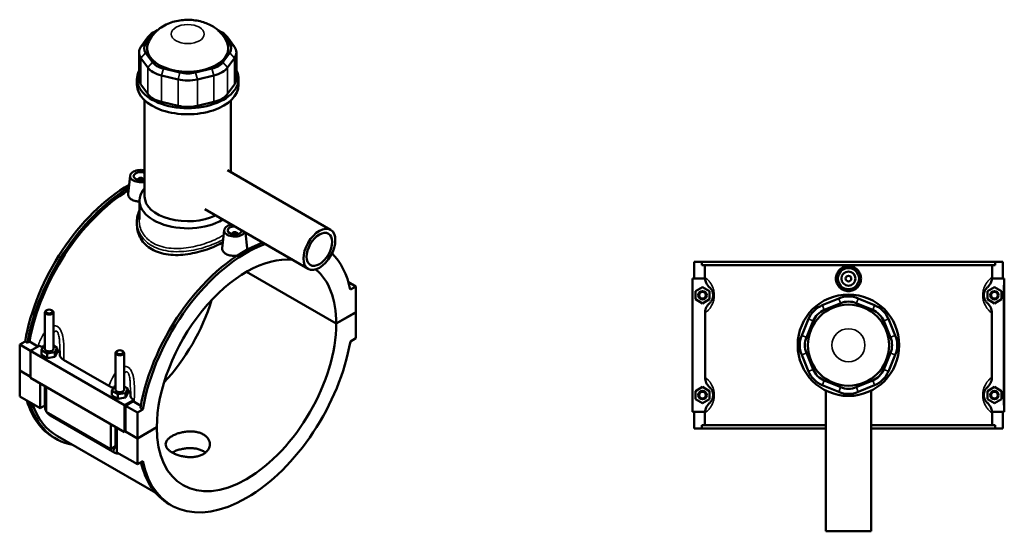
# Model space of a CAD drawing. Header units: millimetres. Extents: x -255 to 976, y -117 to 1182.
# Tile 8 of 8: x -125 to 573, y 819 to 1182. Entities that reach past the tile are written whole.
import ezdxf

# ---------------------------------------------------------------- set-up
doc = ezdxf.new("R2010")
doc.units = ezdxf.units.MM
doc.layers.add('Visible (ANSI)', color=7, linetype='Continuous', lineweight=50)
doc.layers.add('Visible Narrow (ANSI)', color=7, linetype='Continuous', lineweight=35)

msp = doc.modelspace()

# ---------------------------------------------------------------- linework, layer by layer
at = {"layer": 'Visible (ANSI)'}
for p, q in [((-28.15, 1173.91), (-30.7, 1172.44)), ((15.57, 1173.91), (18.12, 1172.44)), ((-34.6, 1169.07), (-39.44, 1162.32)), ((-36.11, 1164.47), (-31.28, 1171.21)), ((18.69, 1171.21), (23.53, 1164.47)), ((26.85, 1162.32), (22.02, 1169.07)), ((-40.81, 1158.35), (-40.81, 1139.61)), ((-39.44, 1154.37), (-34.6, 1147.63)), ((-31.28, 1151.36), (-36.11, 1158.1)), ((23.53, 1158.1), (18.69, 1151.36)), ((22.02, 1147.63), (26.85, 1154.37)), ((28.22, 1158.35), (28.22, 1139.61)), ((-11.8, 1144.07), (-23.48, 1146.86)), ((10.9, 1146.86), (-0.78, 1144.07)), ((-42.29, 1135.27), (-42.29, 1139.61)), ((-24.86, 1142), (-13.18, 1139.21)), ((0.6, 1139.21), (12.28, 1142)), ((29.71, 1135.27), (29.71, 1139.61)), ((-34.6, 1128.89), (-39.44, 1135.63)), ((26.85, 1135.63), (22.02, 1128.89)), ((-36.89, 1056.28), (-36.89, 1124.32)), ((24.31, 1073.41), (24.31, 1124.32)), ((-13.18, 1120.47), (-24.86, 1123.26)), ((12.28, 1123.26), (0.6, 1120.47)), ((-47.15, 1070.91), (-48.53, 1058.09)), ((21.81, 1074.86), (95.05, 1032.57)), ((-41.67, 1068.2), (-41.67, 1068)), ((-37.67, 1068.2), (-37.67, 1068)), ((-40.49, 1039.82), (-40.49, 1053.34)), ((5.81, 1047.14), (79.05, 1004.86)), ((-42.29, 1038.31), (-42.29, 1036.07)), ((19.6, 1032.38), (18.22, 1019.55)), ((25.08, 1029.46), (25.08, 1029.66)), ((29.08, 1029.46), (29.08, 1029.66)), ((34.78, 1030.42), (35.95, 1019.51)), ((352.77, 1009.73), (352.77, 997.93)), ((352.77, 1009.73), (358.19, 1009.73)), ((358.19, 1009.73), (566.36, 1009.73)), ((358.19, 1007.37), (358.19, 1009.73)), ((566.36, 1007.37), (358.19, 1007.37)), ((360.33, 998.99), (360.33, 1007.37)), ((564.22, 998.99), (564.22, 1007.37)), ((566.36, 1009.73), (566.36, 1007.37)), ((566.36, 1009.73), (571.77, 1009.73)), ((571.77, 1009.73), (571.77, 997.93)), ((99.07, 966.01), (35.39, 1002.78)), ((35.46, 1002.82), (99.07, 966.09)), ((107.73, 995.35), (112.86, 992.39)), ((112.86, 992.39), (109.03, 990.17)), ((112.86, 974.06), (112.86, 992.39)), ((360.6, 997.93), (351.77, 997.93)), ((351.77, 997.93), (351.77, 903.53)), ((353.77, 989.02), (358.77, 991.91)), ((358.77, 991.91), (363.77, 989.02)), ((565.77, 991.91), (560.77, 989.02)), ((563.95, 997.93), (572.27, 997.93)), ((570.77, 989.02), (565.77, 991.91)), ((572.27, 997.93), (572.77, 997.93)), ((572.77, 903.53), (572.77, 997.93)), ((353.77, 983.25), (353.77, 989.02)), ((363.77, 989.02), (363.77, 983.25)), ((560.77, 989.02), (560.77, 983.25)), ((570.77, 983.25), (570.77, 989.02)), ((358.77, 980.36), (353.77, 983.25)), ((363.77, 983.25), (358.77, 980.36)), ((455.38, 983.88), (443.71, 979.04)), ((445.08, 975.72), (456.76, 980.55)), ((467.78, 980.55), (479.46, 975.72)), ((480.84, 979.04), (469.16, 983.88)), ((560.77, 983.25), (565.77, 980.36)), ((565.77, 980.36), (570.77, 983.25)), ((-107.51, 974.14), (-107.51, 948.05)), ((-106.21, 975.61), (-106.63, 975.36)), ((-102.81, 975.61), (-102.39, 975.36)), ((-101.51, 974.14), (-101.51, 948.05)), ((99.07, 966.09), (112.86, 974.06)), ((112.86, 973.97), (99.07, 966.01)), ((112.78, 974.01), (112.86, 973.97)), ((112.86, 955.64), (112.86, 973.97)), ((360.55, 973.44), (360.55, 928.02)), ((563.99, 928.02), (563.99, 973.44)), ((433.96, 969.3), (429.13, 957.62)), ((432.45, 956.24), (437.29, 967.92)), ((487.26, 967.92), (492.09, 956.24)), ((495.42, 957.62), (490.58, 969.3)), ((-125.44, 951.15), (-121.61, 953.36)), ((-125.44, 951.15), (-117.8, 946.74)), ((-125.44, 932.82), (-125.44, 951.15)), ((-119.94, 952.4), (-121.61, 953.36)), ((-118.43, 953.27), (-119.94, 952.4)), ((-112.5, 949.85), (-118.43, 953.27)), ((-111.56, 950.35), (-117.8, 946.74)), ((-110.09, 947.19), (-108.59, 950.41)), ((-108.59, 950.41), (-107.51, 950.57)), ((-101.51, 950.4), (-98.93, 948.91)), ((109.03, 953.43), (112.86, 955.64)), ((-117.8, 946.74), (-51.05, 908.2)), ((-117.8, 946.74), (-117.8, 927.6)), ((-110.09, 943.92), (-110.09, 947.19)), ((-106, 944.83), (-110.09, 947.19)), ((-110.09, 943.92), (-106, 941.56)), ((-100.43, 945.69), (-106, 944.83)), ((-106, 941.56), (-106, 944.83)), ((-98.93, 948.91), (-100.43, 945.69)), ((-100.43, 942.43), (-100.43, 945.69)), ((-100.43, 942.43), (-98.93, 945.65)), ((-98.93, 945.65), (-98.93, 948.91)), ((-57.45, 919.15), (-57.45, 945.23)), ((-56.14, 946.7), (-56.57, 946.46)), ((-52.75, 946.7), (-52.32, 946.46)), ((-51.45, 919.15), (-51.45, 945.23)), ((429.13, 943.84), (433.96, 932.16)), ((437.29, 933.54), (432.45, 945.22)), ((492.09, 945.22), (487.26, 933.54)), ((490.58, 932.16), (495.42, 943.84)), ((-106, 941.56), (-100.43, 942.43)), ((-94.28, 940.33), (-62.16, 921.79)), ((-125.44, 932.82), (-117.8, 928.41)), ((-125.44, 932.74), (-125.37, 932.78)), ((-125.44, 914.41), (-125.44, 932.74)), ((-117.8, 928.33), (-125.44, 932.74)), ((-117.8, 927.6), (-51.05, 889.06)), ((-110.87, 906), (-110.87, 923.6)), ((-107.51, 921.65), (-107.51, 907.22)), ((-58.53, 921.5), (-57.45, 921.67)), ((443.71, 922.42), (455.38, 917.59)), ((456.76, 920.91), (445.08, 925.75)), ((479.46, 925.75), (467.78, 920.91)), ((469.16, 917.59), (480.84, 922.42)), ((-106.63, 921.15), (-106.63, 903.55)), ((-60.02, 918.28), (-58.53, 921.5)), ((-60.02, 915.02), (-60.02, 918.28)), ((-55.94, 915.93), (-60.02, 918.28)), ((-60.02, 915.02), (-55.94, 912.66)), ((-50.36, 916.79), (-55.94, 915.93)), ((-55.94, 912.66), (-55.94, 915.93)), ((-51.45, 921.5), (-48.87, 920.01)), ((-48.87, 920.01), (-50.36, 916.79)), ((-50.36, 913.52), (-50.36, 916.79)), ((-50.36, 913.52), (-48.87, 916.74)), ((-48.87, 916.74), (-48.87, 920.01)), ((353.77, 918.22), (358.77, 921.11)), ((353.77, 912.45), (353.77, 918.22)), ((358.77, 921.11), (363.77, 918.22)), ((363.77, 918.22), (363.77, 912.45)), ((446.27, 918.48), (446.27, 818.73)), ((478.27, 918.48), (478.27, 818.73)), ((565.77, 921.11), (560.77, 918.22)), ((560.77, 918.22), (560.77, 912.45)), ((570.77, 918.22), (565.77, 921.11)), ((570.77, 912.45), (570.77, 918.22)), ((-125.44, 914.41), (-110.87, 906)), ((-107.51, 907.94), (-110.87, 906)), ((-55.94, 912.66), (-50.36, 913.52)), ((-51.05, 908.2), (-44.81, 911.81)), ((-51.05, 889.06), (-51.05, 908.2)), ((-44.96, 910.91), (-50.34, 907.8)), ((-50.34, 907.8), (-42, 902.98)), ((-50.34, 907.8), (-50.34, 889.47)), ((-39.56, 907.74), (-44.26, 910.45)), ((358.77, 909.56), (353.77, 912.45)), ((363.77, 912.45), (358.77, 909.56)), ((560.77, 912.45), (565.77, 909.56)), ((565.77, 909.56), (570.77, 912.45)), ((-106.63, 903.55), (-60.81, 877.1)), ((-103.89, 900.95), (-58.07, 874.5)), ((-38.17, 905.19), (-42, 902.98)), ((-42, 902.98), (-42, 884.65)), ((-38.17, 905.19), (-39.84, 906.15)), ((351.77, 903.53), (360.6, 903.53)), ((352.77, 903.53), (352.77, 891.73)), ((360.33, 894.09), (360.33, 902.48)), ((572.27, 903.53), (563.95, 903.53)), ((564.22, 894.09), (564.22, 902.48)), ((571.77, 903.53), (571.77, 891.73)), ((572.77, 903.53), (572.27, 903.53)), ((-60.81, 877.1), (-60.81, 894.69)), ((446.27, 894.09), (358.19, 894.09)), ((358.19, 891.73), (358.19, 894.09)), ((566.36, 894.09), (478.27, 894.09)), ((566.36, 894.09), (566.36, 891.73)), ((-57.45, 878.32), (-57.45, 892.75)), ((-56.57, 892.24), (-56.57, 874.65)), ((-50.34, 889.47), (-51.05, 889.06)), ((-42, 884.57), (-50.42, 889.43)), ((-50.34, 889.47), (-42, 884.65)), ((-42, 884.65), (-28.21, 892.61)), ((-28.21, 892.53), (-42, 884.57)), ((-28.28, 892.57), (-28.21, 892.53)), ((358.19, 891.73), (352.77, 891.73)), ((358.19, 891.73), (446.27, 891.73)), ((478.27, 891.73), (566.36, 891.73)), ((571.77, 891.73), (566.36, 891.73)), ((-99.59, 884.3), (-101.26, 885.26)), ((-98.54, 886.11), (-28.93, 845.92)), ((-42, 884.57), (-42, 866.24)), ((-57.45, 879.04), (-60.81, 877.1)), ((-56.57, 874.65), (-42, 866.24)), ((-42, 866.24), (-38.17, 868.45)), ((-17.82, 837.09), (-19.49, 838.05)), ((446.27, 818.73), (478.27, 818.73))]:
    msp.add_line(p, q, dxfattribs=at)
for centre, radius in [((462.27, 997.93), 7.5), ((462.27, 997.93), 5), ((462.27, 997.93), 2), ((358.77, 986.13), 3), ((358.77, 986.13), 2.4), ((462.27, 950.73), 36), ((565.77, 986.13), 3), ((565.77, 986.13), 2.4), ((462.27, 950.73), 28.8), ((358.77, 915.33), 3), ((358.77, 915.33), 2.4), ((565.77, 915.33), 3), ((565.77, 915.33), 2.4)]:
    msp.add_circle(centre, radius, dxfattribs=at)
for centre, radius, start, end in [((462.27, 967.25), 18, 67.5, 112.5), ((450.59, 962.41), 18, 112.5, 157.5), ((462.27, 967.25), 14.4, 67.5, 112.5), ((473.95, 962.41), 18, 22.5, 67.5), ((450.59, 962.41), 14.4, 112.5, 157.5), ((473.95, 962.41), 14.4, 22.5, 67.5), ((445.76, 950.73), 18, 157.5, 202.5), ((478.79, 950.73), 18, 337.5, 22.5), ((445.76, 950.73), 14.4, 157.5, 202.5), ((478.79, 950.73), 14.4, 337.5, 22.5), ((450.59, 939.05), 18, 202.5, 247.5), ((450.59, 939.05), 14.4, 202.5, 247.5), ((473.95, 939.05), 14.4, 292.5, 337.5), ((473.95, 939.05), 18, 292.5, 337.5), ((462.27, 934.22), 18, 247.5, 292.5), ((462.27, 934.22), 14.4, 247.5, 292.5)]:
    msp.add_arc(centre, radius, start, end, dxfattribs=at)
for centre, major_axis, start_param, end_param in [((-17.97, 1168.03), (14.4, 0), 2.310432, 2.748894), ((5.39, 1168.03), (14.4, 0), 0.392699, 0.83116), ((-17.97, 1165.09), (-18, 0), 5.497787, 5.890486), ((5.39, 1165.09), (18, 0), 0.392699, 0.785398), ((-22.81, 1158.35), (-18, 0), 5.890486, 6.675884), ((-22.81, 1161.29), (-14.4, 0), 5.890486, 6.675884), ((-6.29, 1161.29), (-28.8, 0), 6.04912, 9.658843), ((10.22, 1161.29), (14.4, 0), 5.890486, 6.675884), ((10.22, 1158.35), (18, 0), 5.890486, 6.675884), ((-6.29, 1139.61), (-36, 0), 5.99515, 9.712813), ((-17.97, 1151.6), (-18, 0), 0.392699, 1.178097), ((-17.97, 1154.54), (-14.4, 0), 0.392699, 1.178097), ((5.39, 1154.54), (-14.4, 0), 1.963495, 2.748894), ((5.39, 1151.6), (18, 0), 5.105088, 5.890486), ((-22.81, 1139.61), (-18, 0), 0, 0.392699), ((-6.29, 1148.81), (18, 0), 4.31969, 5.105088), ((-6.29, 1151.75), (-14.4, 0), 1.178097, 1.963495), ((10.22, 1139.61), (18, 0), 5.890486, 6.283185), ((-6.29, 1135.27), (-36, 0), 0, 3.141593), ((-17.97, 1132.86), (-18, 0), 0.392699, 1.178097), ((5.39, 1132.86), (-18, 0), 1.963495, 2.748894), ((-6.29, 1130.07), (-18, 0), 1.178097, 1.963495), ((-39.67, 1070.65), (-7.5, 0), 4.333317, 8.233054), ((-39.67, 1070.65), (-5, 0), 4.12392, 8.44245), ((-39.67, 1068.2), (-2, 0), 2.963882, 6.460896), ((-48.01, 977.48), (-53.24, -92.22), 3.924694, 5.284891), ((-46.34, 976.52), (53.24, 92.22), 0.808229, 2.143298), ((-6.29, 1053.34), (-34.2, 0), 5.820231, 8.667822), ((-46.34, 976.52), (-52.2, -90.41), 3.952931, 5.280566), ((-6.29, 1056.28), (-30.6, 0), 0, 2.270225), ((27.08, 1032.11), (-7.5, 0), 5.031383, 9.105784), ((27.08, 1032.11), (5, 0), 1.615885, 6.238097), ((27.08, 1029.66), (-2, 0), 2.963882, 6.460896), ((33.76, 930.27), (53.24, 92.22), 0.610739, 2.143298), ((35.43, 929.31), (-53.24, -92.22), 3.752331, 5.284891), ((35.43, 929.31), (45, 77.94), 0.248402, 2.355639), ((35.43, 929.31), (53.24, 92.22), 5.710683, 6.133629), ((35.43, 929.31), (45, 77.94), 5.498343, 6.189917), ((-48.01, 977.48), (45, 77.94), 4.328181, 5.096597), ((-104.51, 974.14), (3, 0), 2.356194, 7.068583), ((35.43, 929.31), (-45, -77.94), 5.498343, 8.638824), ((35.43, 929.31), (-53.24, -92.22), 5.710683, 8.426484), ((-104.51, 948.05), (-3, 0), 0, 3.141593), ((-104.51, 944.78), (7.5, 0), 0.056688, 0.732403), ((-54.45, 945.23), (3, 0), 2.356194, 7.068583), ((-54.45, 919.15), (-3, 0), 0, 3.141593), ((-54.45, 915.88), (7.5, 0), 0.056688, 0.732403), ((-48.01, 977.48), (-53.24, -92.22), 5.780959, 6.283185), ((-46.34, 976.52), (-53.24, -92.22), 5.780959, 6.48154), ((-46.34, 976.52), (-52.2, -90.41), 5.818679, 6.283185), ((33.76, 930.27), (-53.24, -92.22), 5.733415, 6.283185)]:
    msp.add_ellipse(centre, major_axis=major_axis, ratio=0.57735, start_param=start_param, end_param=end_param, dxfattribs=at)
for centre, major_axis in [((87.05, 1018.72), (8, 13.86)), ((87.05, 1018.72), (6.4, 11.09)), ((-104.51, 974.63), (-2.4, 0)), ((-54.45, 945.72), (-2.4, 0))]:
    msp.add_ellipse(centre, major_axis=major_axis, ratio=0.57735, dxfattribs=at)
for points, knots in [([(21.72, 1165.14), (20.77, 1167.44), (19.51, 1169.42), (16.42, 1173.15), (14.55, 1174.75), (10.11, 1177.73), (7.53, 1178.89), (1.79, 1180.75), (-1.39, 1181.28), (-7.84, 1181.57), (-11.11, 1181.31), (-17.61, 1179.87), (-20.85, 1178.71), (-26.73, 1175.16), (-29.43, 1172.97), (-32.7, 1168.42), (-33.59, 1166.87), (-34.31, 1165.14)], [5.731852, 5.731852, 5.731852, 5.731852, 5.943161, 5.943161, 6.206029, 6.206029, 6.558329, 6.558329, 6.990941, 6.990941, 7.434656, 7.434656, 7.876274, 7.876274, 8.246543, 8.246543, 8.405314, 8.405314, 8.405314, 8.405314]), ([(-40.49, 1052.62), (-41.36, 1052.64), (-42.24, 1052.73), (-44.17, 1053.13), (-45.17, 1053.51), (-46.75, 1054.42), (-47.43, 1055.02), (-48.33, 1056.34), (-48.55, 1057.07), (-48.55, 1057.86), (-48.54, 1057.98), (-48.53, 1058.09)], [2.088867, 2.088867, 2.088867, 2.088867, 2.342944, 2.342944, 2.677815, 2.677815, 3.012686, 3.012686, 3.347556, 3.347556, 3.40266, 3.40266, 3.40266, 3.40266]), ([(-42.29, 1038.31), (-42.29, 1039.7), (-42.14, 1041.08), (-41.54, 1043.79), (-41.1, 1045.11), (-40.5, 1046.4), (-40.5, 1046.41), (-40.49, 1046.42)], [24.612423, 24.612423, 24.612423, 24.612423, 25.154281, 25.154281, 25.692253, 25.692253, 25.697865, 25.697865, 25.697865, 25.697865]), ([(18.66, 1023.66), (17.18, 1022.82), (15.53, 1021.99), (11.78, 1020.3), (9.65, 1019.44), (5.22, 1017.9), (2.91, 1017.22), (-1.72, 1016.07), (-4.05, 1015.61), (-8.54, 1014.96), (-10.86, 1014.74), (-15.49, 1014.62), (-17.8, 1014.71), (-22.23, 1015.26), (-24.37, 1015.72), (-28.32, 1016.98), (-30.14, 1017.78), (-33.36, 1019.65), (-34.87, 1020.76), (-37.52, 1023.31), (-38.66, 1024.75), (-40.49, 1027.81), (-41.18, 1029.45), (-42.08, 1032.76), (-42.29, 1034.44), (-42.29, 1036.07)], [5.543342, 5.543342, 5.543342, 5.543342, 6.157211, 6.157211, 6.841183, 6.841183, 7.525155, 7.525155, 8.209127, 8.209127, 8.893465, 8.893465, 9.577803, 9.577803, 10.262141, 10.262141, 10.946479, 10.946479, 11.630818, 11.630818, 12.315156, 12.315156, 12.999494, 12.999494, 13.683832, 13.683832, 13.683832, 13.683832]), ([(28.96, 1014.27), (28.33, 1014.17), (27.69, 1014.11), (25.96, 1014.05), (24.77, 1014.13), (22.58, 1014.59), (21.58, 1014.97), (20.79, 1015.43), (20, 1015.88), (19.32, 1016.48), (18.42, 1017.8), (18.2, 1018.53), (18.2, 1019.32), (18.21, 1019.44), (18.22, 1019.55)], [4.501766, 4.501766, 4.501766, 4.501766, 4.685889, 4.685889, 5.020759, 5.020759, 5.35563, 5.35563, 5.35563, 5.690501, 5.690501, 6.025371, 6.025371, 6.080475, 6.080475, 6.080475, 6.080475]), ([(35.95, 1019.51), (35.96, 1019.42), (35.97, 1019.32), (35.96, 1018.95), (35.92, 1018.66), (35.82, 1018.38)], [3.2937189, 3.2937189, 3.2937189, 3.2937189, 3.3475563, 3.3475563, 3.4989766, 3.4989766, 3.4989766, 3.4989766]), ([(471.17, 997.93), (471.17, 996.82), (470.95, 995.63), (470.04, 993.44), (469.35, 992.44), (467.77, 990.87), (466.77, 990.19), (464.58, 989.29), (463.39, 989.07), (461.16, 989.07), (459.97, 989.29), (457.78, 990.19), (456.78, 990.87), (455.2, 992.44), (454.51, 993.44), (453.6, 995.63), (453.38, 996.82), (453.38, 999.05), (453.6, 1000.24), (454.51, 1002.42), (455.2, 1003.42), (456.78, 1004.99), (457.78, 1005.67), (459.97, 1006.58), (461.16, 1006.8), (463.39, 1006.8), (464.58, 1006.58), (466.77, 1005.67), (467.77, 1004.99), (469.35, 1003.42), (470.04, 1002.42), (470.95, 1000.24), (471.17, 999.05), (471.17, 997.93)], [0, 0, 0, 0, 0.334871, 0.334871, 0.669741, 0.669741, 1.004324, 1.004324, 1.338907, 1.338907, 1.673491, 1.673491, 2.008074, 2.008074, 2.342944, 2.342944, 2.677815, 2.677815, 3.012686, 3.012686, 3.347556, 3.347556, 3.682139, 3.682139, 4.016722, 4.016722, 4.351306, 4.351306, 4.685889, 4.685889, 5.020759, 5.020759, 5.35563, 5.35563, 5.35563, 5.35563]), ([(360.6, 997.93), (360.7, 996.87), (360.99, 995.83), (362, 993.66), (362.81, 992.59), (363.79, 991.71)], [-0.7187193, -0.7187193, -0.7187193, -0.7187193, -0.3971546, -0.3971546, 0, 0, 0, 0]), ([(363.79, 991.71), (363.84, 991.66), (363.89, 991.61), (364.11, 991.41), (364.28, 991.23), (364.65, 990.8), (364.84, 990.55), (365.19, 990.02), (365.34, 989.77), (365.59, 989.27), (365.68, 989.06), (365.87, 988.57), (365.96, 988.29), (366.09, 987.78), (366.14, 987.56), (366.22, 987.09), (366.24, 986.84), (366.27, 986.43), (366.27, 986.28), (366.27, 986.13), (366.27, 985.98), (366.27, 985.83), (366.24, 985.43), (366.22, 985.18), (366.14, 984.71), (366.09, 984.49), (365.96, 983.97), (365.87, 983.69), (365.68, 983.21), (365.59, 982.99), (365.34, 982.5), (365.19, 982.24), (364.84, 981.71), (364.65, 981.46), (364.28, 981.04), (364.11, 980.86), (363.89, 980.65), (363.84, 980.6), (363.79, 980.56)], [1.032515, 1.032515, 1.032515, 1.032515, 1.170935, 1.170935, 1.5956, 1.5956, 2.024164, 2.024164, 2.353828, 2.353828, 2.571944, 2.571944, 2.81067, 2.81067, 2.974581, 2.974581, 3.144395, 3.144395, 3.243574, 3.243574, 3.243574, 3.342753, 3.342753, 3.512567, 3.512567, 3.676478, 3.676478, 3.915204, 3.915204, 4.13332, 4.13332, 4.462984, 4.462984, 4.891548, 4.891548, 5.316213, 5.316213, 5.454634, 5.454634, 5.454634, 5.454634]), ([(560.76, 980.56), (560.7, 980.6), (560.65, 980.65), (560.44, 980.86), (560.26, 981.04), (559.9, 981.46), (559.7, 981.71), (559.36, 982.24), (559.2, 982.5), (558.96, 982.99), (558.86, 983.21), (558.68, 983.69), (558.58, 983.97), (558.45, 984.49), (558.41, 984.71), (558.33, 985.18), (558.3, 985.43), (558.28, 985.83), (558.27, 985.98), (558.27, 986.13), (558.27, 986.28), (558.28, 986.43), (558.3, 986.84), (558.33, 987.09), (558.41, 987.56), (558.45, 987.78), (558.58, 988.29), (558.68, 988.57), (558.86, 989.06), (558.96, 989.27), (559.2, 989.77), (559.36, 990.02), (559.7, 990.55), (559.9, 990.8), (560.26, 991.23), (560.44, 991.41), (560.65, 991.61), (560.7, 991.66), (560.76, 991.71)], [1.032515, 1.032515, 1.032515, 1.032515, 1.170935, 1.170935, 1.5956, 1.5956, 2.024164, 2.024164, 2.353829, 2.353829, 2.571944, 2.571944, 2.81067, 2.81067, 2.974581, 2.974581, 3.144395, 3.144395, 3.243574, 3.243574, 3.243574, 3.342753, 3.342753, 3.512567, 3.512567, 3.676478, 3.676478, 3.915204, 3.915204, 4.13332, 4.13332, 4.462984, 4.462984, 4.891548, 4.891548, 5.316213, 5.316213, 5.454634, 5.454634, 5.454634, 5.454634]), ([(560.76, 991.71), (561.26, 992.16), (561.72, 992.67), (562.54, 993.78), (562.89, 994.39), (563.59, 995.95), (563.85, 996.93), (563.95, 997.93)], [-0.7670214, -0.7670214, -0.7670214, -0.7670214, -0.5624874, -0.5624874, -0.3534889, -0.3534889, -0.0501926, -0.0501926, -0.0501926, -0.0501926]), ([(363.79, 980.56), (363.23, 980.06), (362.74, 979.5), (361.86, 978.26), (361.5, 977.58), (360.78, 975.78), (360.55, 974.62), (360.55, 973.44)], [-0.8058979, -0.8058979, -0.8058979, -0.8058979, -0.5814881, -0.5814881, -0.3518752, -0.3518752, 0, 0, 0, 0]), ([(563.99, 973.44), (563.99, 974.13), (563.92, 974.81), (563.61, 976.14), (563.39, 976.79), (562.54, 978.6), (561.74, 979.67), (560.76, 980.56)], [-0.806873, -0.806873, -0.806873, -0.806873, -0.6012228, -0.6012228, -0.3971546, -0.3971546, 0, 0, 0, 0]), ([(-97.03, 944.31), (-97.04, 943.96), (-96.99, 943.61), (-96.76, 942.83), (-96.54, 942.4), (-95.77, 941.38), (-95.11, 940.81), (-94.28, 940.33)], [-0.7637188, -0.7637188, -0.7637188, -0.7637188, -0.5814881, -0.5814881, -0.3518752, -0.3518752, 0, 0, 0, 0]), ([(-97.01, 946.7), (-97.01, 946.54), (-97.01, 946.38), (-97.01, 946.07), (-97.01, 945.91), (-97.01, 945.59), (-97.02, 945.43), (-97.02, 945.11), (-97.02, 944.95), (-97.03, 944.63), (-97.03, 944.47), (-97.03, 944.31)], [5.204756, 5.204756, 5.204756, 5.204756, 5.2576027, 5.2576027, 5.3104494, 5.3104494, 5.363296, 5.363296, 5.4161427, 5.4161427, 5.4689894, 5.4689894, 5.4689894, 5.4689894]), ([(-62.16, 921.79), (-61.68, 921.51), (-61.14, 921.26), (-60.05, 920.86), (-59.51, 920.71), (-58.96, 920.58)], [-0.806873, -0.806873, -0.806873, -0.806873, -0.6012228, -0.6012228, -0.4211898, -0.4211898, -0.4211898, -0.4211898]), ([(360.55, 928.02), (360.55, 927.34), (360.63, 926.65), (360.93, 925.32), (361.16, 924.68), (362, 922.86), (362.81, 921.79), (363.79, 920.91)], [-0.806873, -0.806873, -0.806873, -0.806873, -0.6012228, -0.6012228, -0.3971546, -0.3971546, 0, 0, 0, 0]), ([(560.76, 920.91), (561.31, 921.41), (561.81, 921.97), (562.68, 923.21), (563.05, 923.88), (563.77, 925.69), (563.99, 926.85), (563.99, 928.02)], [-0.8058979, -0.8058979, -0.8058979, -0.8058979, -0.5814881, -0.5814881, -0.3518752, -0.3518752, 0, 0, 0, 0]), ([(-46.97, 915.41), (-46.98, 915.1), (-46.94, 914.78), (-46.75, 914.08), (-46.57, 913.69), (-45.96, 912.76), (-45.45, 912.26), (-44.81, 911.81)], [-0.724841, -0.724841, -0.724841, -0.724841, -0.5624874, -0.5624874, -0.3534889, -0.3534889, -0.0501926, -0.0501926, -0.0501926, -0.0501926]), ([(-46.95, 917.79), (-46.95, 917.64), (-46.95, 917.48), (-46.95, 917.16), (-46.95, 917), (-46.95, 916.69), (-46.95, 916.53), (-46.96, 916.21), (-46.96, 916.05), (-46.96, 915.73), (-46.97, 915.57), (-46.97, 915.41)], [5.204756, 5.204756, 5.204756, 5.204756, 5.2576027, 5.2576027, 5.3104494, 5.3104494, 5.363296, 5.363296, 5.4161427, 5.4161427, 5.4689894, 5.4689894, 5.4689894, 5.4689894]), ([(363.79, 920.91), (363.84, 920.86), (363.89, 920.81), (364.11, 920.61), (364.28, 920.43), (364.65, 920), (364.84, 919.75), (365.19, 919.22), (365.34, 918.97), (365.59, 918.47), (365.68, 918.26), (365.87, 917.77), (365.96, 917.49), (366.09, 916.98), (366.14, 916.76), (366.22, 916.29), (366.24, 916.04), (366.27, 915.63), (366.27, 915.48), (366.27, 915.33), (366.27, 915.18), (366.27, 915.03), (366.24, 914.63), (366.22, 914.38), (366.14, 913.91), (366.09, 913.69), (365.96, 913.17), (365.87, 912.89), (365.68, 912.41), (365.59, 912.19), (365.34, 911.7), (365.19, 911.44), (364.84, 910.91), (364.65, 910.66), (364.28, 910.24), (364.11, 910.06), (363.89, 909.85), (363.84, 909.8), (363.79, 909.76)], [1.032515, 1.032515, 1.032515, 1.032515, 1.170935, 1.170935, 1.5956, 1.5956, 2.024164, 2.024164, 2.353828, 2.353828, 2.571944, 2.571944, 2.81067, 2.81067, 2.974581, 2.974581, 3.144395, 3.144395, 3.243574, 3.243574, 3.243574, 3.342753, 3.342753, 3.512567, 3.512567, 3.676478, 3.676478, 3.915204, 3.915204, 4.13332, 4.13332, 4.462984, 4.462984, 4.891548, 4.891548, 5.316213, 5.316213, 5.454634, 5.454634, 5.454634, 5.454634]), ([(560.76, 909.76), (560.7, 909.8), (560.65, 909.85), (560.44, 910.06), (560.26, 910.24), (559.9, 910.66), (559.7, 910.91), (559.36, 911.44), (559.2, 911.7), (558.96, 912.19), (558.86, 912.41), (558.68, 912.89), (558.58, 913.17), (558.45, 913.69), (558.41, 913.91), (558.33, 914.38), (558.3, 914.63), (558.28, 915.03), (558.27, 915.18), (558.27, 915.33), (558.27, 915.48), (558.28, 915.63), (558.3, 916.04), (558.33, 916.29), (558.41, 916.76), (558.45, 916.98), (558.58, 917.49), (558.68, 917.77), (558.86, 918.26), (558.96, 918.47), (559.2, 918.97), (559.36, 919.22), (559.7, 919.75), (559.9, 920), (560.26, 920.43), (560.44, 920.61), (560.65, 920.81), (560.7, 920.86), (560.76, 920.91)], [1.0325, 1.0325, 1.0325, 1.0325, 1.170921, 1.170921, 1.595586, 1.595586, 2.02415, 2.02415, 2.353814, 2.353814, 2.57193, 2.57193, 2.810656, 2.810656, 2.974567, 2.974567, 3.144381, 3.144381, 3.24356, 3.24356, 3.24356, 3.342738, 3.342738, 3.512552, 3.512552, 3.676464, 3.676464, 3.91519, 3.91519, 4.133305, 4.133305, 4.46297, 4.46297, 4.891533, 4.891533, 5.316199, 5.316199, 5.454619, 5.454619, 5.454619, 5.454619]), ([(363.79, 909.76), (363.28, 909.3), (362.82, 908.79), (362.01, 907.68), (361.65, 907.08), (360.96, 905.52), (360.69, 904.54), (360.6, 903.53)], [-0.7670214, -0.7670214, -0.7670214, -0.7670214, -0.5624874, -0.5624874, -0.3534889, -0.3534889, -0.0501926, -0.0501926, -0.0501926, -0.0501926]), ([(563.95, 903.53), (563.85, 904.59), (563.56, 905.63), (562.54, 907.8), (561.74, 908.87), (560.76, 909.76)], [-0.7187193, -0.7187193, -0.7187193, -0.7187193, -0.3971546, -0.3971546, 0, 0, 0, 0]), ([(-107.51, 907.22), (-107.51, 906.7), (-107.44, 906.19), (-107.2, 905.21), (-107.04, 904.74), (-106.77, 904.16), (-106.7, 904.03), (-106.63, 903.9)], [1.5707963, 1.5707963, 1.5707963, 1.5707963, 1.8849556, 1.8849556, 2.1991149, 2.1991149, 2.2930913, 2.2930913, 2.2930913, 2.2930913]), ([(-106.33, 903.38), (-106.25, 903.25), (-106.17, 903.13), (-105.8, 902.6), (-105.48, 902.22), (-104.75, 901.53), (-104.35, 901.22), (-103.89, 900.95)], [2.4192976, 2.4192976, 2.4192976, 2.4192976, 2.5132741, 2.5132741, 2.8274334, 2.8274334, 3.1415927, 3.1415927, 3.1415927, 3.1415927]), ([(4.8, 887.44), (5.49, 887.04), (6.15, 886.57), (7.3, 885.52), (7.8, 884.94), (8.6, 883.72), (8.9, 883.08), (9.29, 881.77), (9.39, 881.11), (9.39, 879.83), (9.29, 879.18), (8.9, 877.87), (8.6, 877.23), (7.8, 876.01), (7.3, 875.43), (6.15, 874.38), (5.49, 873.91), (4.1, 873.11), (3.31, 872.74), (1.6, 872.14), (0.67, 871.89), (-1.26, 871.53), (-2.27, 871.42), (-4.29, 871.33), (-5.31, 871.35), (-7.27, 871.49), (-8.29, 871.62), (-10.31, 871.98), (-11.32, 872.22), (-13.25, 872.79), (-14.18, 873.12), (-15.89, 873.84), (-16.68, 874.23), (-18.08, 875.04), (-18.73, 875.48), (-19.88, 876.41), (-20.38, 876.91), (-21.18, 877.91), (-21.48, 878.43), (-21.88, 879.46), (-21.97, 879.98), (-21.97, 880.97), (-21.88, 881.48), (-21.48, 882.52), (-21.18, 883.03), (-20.38, 884.04), (-19.88, 884.54), (-18.73, 885.47), (-18.08, 885.91), (-16.68, 886.72), (-15.89, 887.11), (-14.18, 887.83), (-13.25, 888.16), (-11.32, 888.73), (-10.31, 888.96), (-8.29, 889.33), (-7.27, 889.46), (-5.31, 889.6), (-4.29, 889.61), (-2.27, 889.52), (-1.26, 889.41), (0.67, 889.06), (1.6, 888.81), (3.31, 888.2), (4.1, 887.84), (4.8, 887.44)], [0, 0, 0, 0, 0.295977, 0.295977, 0.591954, 0.591954, 0.887932, 0.887932, 1.183909, 1.183909, 1.479877, 1.479877, 1.775844, 1.775844, 2.071812, 2.071812, 2.36778, 2.36778, 2.663748, 2.663748, 2.959715, 2.959715, 3.255683, 3.255683, 3.551651, 3.551651, 3.847628, 3.847628, 4.143605, 4.143605, 4.439582, 4.439582, 4.73556, 4.73556, 5.031537, 5.031537, 5.327514, 5.327514, 5.623491, 5.623491, 5.919468, 5.919468, 6.215436, 6.215436, 6.511404, 6.511404, 6.807372, 6.807372, 7.103339, 7.103339, 7.399307, 7.399307, 7.695275, 7.695275, 7.991243, 7.991243, 8.28721, 8.28721, 8.583188, 8.583188, 8.879165, 8.879165, 9.175142, 9.175142, 9.471119, 9.471119, 9.471119, 9.471119]), ([(-58.07, 874.5), (-57.61, 874.23), (-57.1, 874.02), (-56.09, 873.81), (-55.63, 873.78), (-55.16, 873.83)], [3.1415927, 3.1415927, 3.1415927, 3.1415927, 3.4557519, 3.4557519, 3.6781723, 3.6781723, 3.6781723, 3.6781723]), ([(4.8, 875.52), (4.1, 875.93), (3.31, 876.29), (1.6, 876.91), (0.67, 877.16), (-1.26, 877.53), (-2.27, 877.65), (-4.29, 877.76), (-5.31, 877.75), (-7.28, 877.63), (-8.29, 877.51), (-10.32, 877.17), (-11.32, 876.94), (-13.25, 876.39), (-14.18, 876.06), (-15.87, 875.36), (-16.63, 874.98), (-17.31, 874.6)], [0, 0, 0, 0, 0.295806, 0.295806, 0.591612, 0.591612, 0.887419, 0.887419, 1.183225, 1.183225, 1.479026, 1.479026, 1.774827, 1.774827, 2.070628, 2.070628, 2.356777, 2.356777, 2.356777, 2.356777])]:
    msp.add_open_spline(points, degree=3, knots=knots, dxfattribs=at)
for points in [[(360.39, 997.93), (360.35, 998.28), (360.33, 998.64), (360.33, 998.99)], [(564.22, 998.99), (564.22, 998.64), (564.2, 998.28), (564.16, 997.93)], [(-112.46, 949.83), (-112.48, 949.83), (-112.49, 949.84), (-112.5, 949.85)], [(-111.56, 950.35), (-110.8, 949.98), (-109.94, 949.69), (-109.02, 949.49)], [(-44.81, 911.81), (-44.86, 911.51), (-44.91, 911.21), (-44.96, 910.91)], [(-44.26, 910.45), (-44.51, 910.59), (-44.74, 910.75), (-44.96, 910.91)], [(360.33, 902.48), (360.33, 902.83), (360.35, 903.18), (360.39, 903.53)], [(564.16, 903.53), (564.2, 903.18), (564.22, 902.83), (564.22, 902.48)], [(6.27, 874.52), (5.81, 874.89), (5.32, 875.22), (4.8, 875.52)]]:
    msp.add_open_spline(points, degree=3, dxfattribs=at)
at = {"layer": 'Visible Narrow (ANSI)'}
for p, q in [((-31.28, 1171.21), (-34.6, 1169.07)), ((18.69, 1171.21), (22.02, 1169.07)), ((-39.44, 1162.32), (-36.11, 1164.47)), ((23.53, 1164.47), (26.85, 1162.32)), ((-36.11, 1158.1), (-39.44, 1154.37)), ((-39.44, 1135.63), (-39.44, 1154.37)), ((23.53, 1158.1), (26.85, 1154.37)), ((26.85, 1154.37), (26.85, 1135.63)), ((-31.28, 1151.36), (-34.6, 1147.63)), ((-34.6, 1147.63), (-34.6, 1128.89)), ((-23.48, 1146.86), (-24.86, 1142)), ((10.9, 1146.86), (12.28, 1142)), ((18.69, 1151.36), (22.02, 1147.63)), ((22.02, 1128.89), (22.02, 1147.63)), ((-24.86, 1123.26), (-24.86, 1142)), ((-11.8, 1144.07), (-13.18, 1139.21)), ((-13.18, 1139.21), (-13.18, 1120.47)), ((-0.78, 1144.07), (0.6, 1139.21)), ((0.6, 1120.47), (0.6, 1139.21)), ((12.28, 1142), (12.28, 1123.26)), ((572.27, 993.21), (572.27, 908.25)), ((443.77, 978.88), (445.01, 975.88)), ((456.69, 980.72), (455.45, 983.71)), ((467.85, 980.72), (469.09, 983.71)), ((479.53, 975.88), (480.77, 978.88)), ((437.12, 967.99), (434.13, 969.23)), ((487.42, 967.99), (490.42, 969.23)), ((432.29, 956.31), (429.29, 957.55)), ((492.26, 956.31), (495.25, 957.55)), ((432.29, 945.15), (429.29, 943.91)), ((492.26, 945.15), (495.25, 943.91)), ((437.12, 933.47), (434.13, 932.23)), ((487.42, 933.47), (490.42, 932.23)), ((445.01, 925.58), (443.77, 922.59)), ((479.53, 925.58), (480.77, 922.59)), ((456.69, 920.75), (455.45, 917.75)), ((467.85, 920.75), (469.09, 917.75))]:
    msp.add_line(p, q, dxfattribs=at)
msp.add_circle((462.27, 950.73), 11.7, dxfattribs=at)
msp.add_ellipse((-6.29, 1171.4), major_axis=(-11.7, 0), ratio=0.57735, dxfattribs=at)
for centre, major_axis, start_param, end_param in [((-104.51, 907.22), (-3, 0), 0, 0.785398), ((-102.39, 903.55), (-1.5, -2.6), 5.497787, 6.283185), ((-56.57, 877.1), (-1.5, -2.6), 4.354069, 6.283185), ((-54.45, 878.32), (-3, 0), 0, 0.785398)]:
    msp.add_ellipse(centre, major_axis=major_axis, ratio=0.57735, start_param=start_param, end_param=end_param, dxfattribs=at)
for points, knots in [([(19.22, 1028.89), (17.35, 1027.72), (15.23, 1026.6), (9.26, 1023.88), (5.14, 1022.41), (-3.53, 1020.19), (-8.1, 1019.46), (-17.45, 1019.14), (-22.21, 1019.7), (-30.05, 1022.4), (-33.24, 1024.38), (-37.87, 1029.19), (-39.42, 1031.96), (-40.86, 1037.39), (-40.96, 1040.01), (-40.49, 1042.55)], [16.21525, 16.21525, 16.21525, 16.21525, 17.051622, 17.051622, 18.380605, 18.380605, 19.748511, 19.748511, 21.276263, 21.276263, 22.651018, 22.651018, 23.938175, 23.938175, 25.037425, 25.037425, 25.037425, 25.037425]), ([(-42.29, 1038.31), (-42.29, 1036.69), (-42.07, 1035.06), (-40.78, 1030.44), (-39.13, 1027.57), (-34.22, 1022.55), (-30.86, 1020.48), (-22.63, 1017.59), (-17.65, 1016.94), (-7.87, 1017.16), (-3.11, 1017.86), (5.93, 1020.07), (10.22, 1021.56), (15.75, 1024.04), (17.38, 1024.87), (18.88, 1025.72)], [-24.612423, -24.612423, -24.612423, -24.612423, -23.938175, -23.938175, -22.651018, -22.651018, -21.276263, -21.276263, -19.748511, -19.748511, -18.380605, -18.380605, -17.051622, -17.051622, -16.445878, -16.445878, -16.445878, -16.445878]), ([(360.55, 973.44), (360.84, 973.66), (361.14, 973.9), (361.85, 974.53), (362.27, 974.92), (363.16, 975.86), (363.62, 976.41), (364.46, 977.57), (364.83, 978.14), (365.42, 979.22), (365.65, 979.69), (366.1, 980.77), (366.32, 981.38), (366.63, 982.51), (366.75, 983), (366.93, 984.03), (367, 984.58), (367.05, 985.47), (367.07, 985.8), (367.07, 986.13), (367.07, 986.46), (367.05, 986.79), (367, 987.68), (366.93, 988.23), (366.75, 989.26), (366.63, 989.75), (366.32, 990.88), (366.1, 991.5), (365.65, 992.57), (365.42, 993.04), (364.83, 994.13), (364.46, 994.69), (363.62, 995.86), (363.16, 996.4), (362.27, 997.34), (361.85, 997.74), (361.05, 998.44), (360.67, 998.73), (360.33, 998.99)], [-5.667372, -5.667372, -5.667372, -5.667372, -5.316213, -5.316213, -4.891548, -4.891548, -4.462984, -4.462984, -4.13332, -4.13332, -3.915204, -3.915204, -3.676478, -3.676478, -3.512567, -3.512567, -3.342753, -3.342753, -3.243574, -3.243574, -3.243574, -3.144395, -3.144395, -2.974581, -2.974581, -2.81067, -2.81067, -2.571944, -2.571944, -2.353828, -2.353828, -2.024164, -2.024164, -1.5956, -1.5956, -1.170935, -1.170935, -0.724591, -0.724591, -0.724591, -0.724591]), ([(564.22, 998.99), (563.87, 998.73), (563.49, 998.44), (562.69, 997.74), (562.27, 997.34), (561.39, 996.4), (560.92, 995.86), (560.09, 994.69), (559.72, 994.13), (559.13, 993.04), (558.9, 992.57), (558.45, 991.5), (558.23, 990.88), (557.91, 989.75), (557.8, 989.26), (557.62, 988.23), (557.55, 987.68), (557.49, 986.79), (557.48, 986.46), (557.48, 986.13), (557.48, 985.8), (557.49, 985.47), (557.55, 984.58), (557.62, 984.03), (557.8, 983), (557.91, 982.51), (558.23, 981.38), (558.45, 980.77), (558.9, 979.69), (559.13, 979.22), (559.72, 978.14), (560.09, 977.57), (560.92, 976.41), (561.39, 975.86), (562.27, 974.92), (562.69, 974.53), (563.41, 973.9), (563.71, 973.66), (563.99, 973.44)], [-5.762558, -5.762558, -5.762558, -5.762558, -5.316213, -5.316213, -4.891548, -4.891548, -4.462984, -4.462984, -4.13332, -4.13332, -3.915204, -3.915204, -3.676478, -3.676478, -3.512567, -3.512567, -3.342753, -3.342753, -3.243574, -3.243574, -3.243574, -3.144395, -3.144395, -2.974581, -2.974581, -2.81067, -2.81067, -2.571944, -2.571944, -2.353829, -2.353829, -2.024164, -2.024164, -1.5956, -1.5956, -1.170935, -1.170935, -0.819776, -0.819776, -0.819776, -0.819776]), ([(-94.28, 940.33), (-94.23, 941.54), (-94.19, 942.75), (-94.12, 945.46), (-94.11, 946.96), (-94.15, 949.99), (-94.2, 951.53), (-94.43, 954.23), (-94.58, 955.4), (-94.93, 957.3), (-95.1, 958.05), (-95.54, 959.56), (-95.82, 960.33), (-96.39, 961.51), (-96.66, 961.96), (-97.26, 962.79), (-97.6, 963.17), (-98.19, 963.66), (-98.41, 963.82), (-98.65, 963.96), (-98.88, 964.09), (-99.12, 964.2), (-99.79, 964.43), (-100.23, 964.51), (-100.95, 964.52), (-101.23, 964.49), (-101.51, 964.45)], [-5.667372, -5.667372, -5.667372, -5.667372, -5.316213, -5.316213, -4.891548, -4.891548, -4.462984, -4.462984, -4.13332, -4.13332, -3.915204, -3.915204, -3.676478, -3.676478, -3.512567, -3.512567, -3.342753, -3.342753, -3.243574, -3.243574, -3.243574, -3.144395, -3.144395, -2.974581, -2.974581, -2.865019, -2.865019, -2.865019, -2.865019]), ([(-107.51, 960.01), (-108.17, 959.14), (-108.77, 958.21), (-109.96, 956.12), (-110.54, 954.94), (-111.6, 952.47), (-112.08, 951.17), (-112.5, 949.85)], [-1.960259, -1.960259, -1.960259, -1.960259, -1.5956, -1.5956, -1.170935, -1.170935, -0.724591, -0.724591, -0.724591, -0.724591]), ([(-101.51, 959.37), (-101.49, 959.39), (-101.48, 959.41), (-101.21, 959.8), (-100.95, 960.11), (-100.5, 960.49), (-100.31, 960.61), (-99.92, 960.76), (-99.72, 960.78), (-99.42, 960.72), (-99.31, 960.68), (-99.21, 960.62), (-99.1, 960.56), (-99, 960.48), (-98.73, 960.2), (-98.57, 959.98), (-98.29, 959.45), (-98.17, 959.15), (-97.9, 958.34), (-97.77, 957.81), (-97.55, 956.72), (-97.47, 956.17), (-97.29, 954.75), (-97.22, 953.86), (-97.09, 951.78), (-97.05, 950.58), (-97.02, 948.48), (-97.01, 947.59), (-97.01, 946.7)], [2.557458, 2.557458, 2.557458, 2.557458, 2.571944, 2.571944, 2.81067, 2.81067, 2.974581, 2.974581, 3.144395, 3.144395, 3.243574, 3.243574, 3.243574, 3.342753, 3.342753, 3.512567, 3.512567, 3.676478, 3.676478, 3.915204, 3.915204, 4.13332, 4.13332, 4.462984, 4.462984, 4.891548, 4.891548, 5.204756, 5.204756, 5.204756, 5.204756]), ([(-44.26, 910.45), (-44.19, 911.97), (-44.13, 913.52), (-44.06, 916.56), (-44.04, 918.06), (-44.08, 921.09), (-44.14, 922.62), (-44.37, 925.32), (-44.51, 926.5), (-44.86, 928.4), (-45.03, 929.15), (-45.47, 930.66), (-45.75, 931.42), (-46.33, 932.61), (-46.59, 933.06), (-47.2, 933.89), (-47.54, 934.27), (-48.12, 934.76), (-48.35, 934.92), (-48.58, 935.05), (-48.82, 935.19), (-49.06, 935.3), (-49.73, 935.53), (-50.16, 935.6), (-50.88, 935.61), (-51.17, 935.59), (-51.45, 935.54)], [-5.762558, -5.762558, -5.762558, -5.762558, -5.316213, -5.316213, -4.891548, -4.891548, -4.462984, -4.462984, -4.13332, -4.13332, -3.915204, -3.915204, -3.676478, -3.676478, -3.512567, -3.512567, -3.342753, -3.342753, -3.243574, -3.243574, -3.243574, -3.144395, -3.144395, -2.974581, -2.974581, -2.865019, -2.865019, -2.865019, -2.865019]), ([(-57.45, 931.1), (-58.1, 930.24), (-58.71, 929.31), (-59.9, 927.21), (-60.47, 926.04), (-61.42, 923.83), (-61.81, 922.82), (-62.16, 921.79)], [-1.960259, -1.960259, -1.960259, -1.960259, -1.5956, -1.5956, -1.170935, -1.170935, -0.819776, -0.819776, -0.819776, -0.819776]), ([(-51.45, 930.47), (-51.43, 930.49), (-51.42, 930.51), (-51.15, 930.89), (-50.89, 931.2), (-50.43, 931.59), (-50.24, 931.71), (-49.86, 931.85), (-49.66, 931.87), (-49.36, 931.82), (-49.25, 931.78), (-49.14, 931.71), (-49.04, 931.65), (-48.93, 931.57), (-48.67, 931.3), (-48.51, 931.07), (-48.23, 930.54), (-48.11, 930.24), (-47.84, 929.44), (-47.7, 928.9), (-47.49, 927.81), (-47.41, 927.27), (-47.23, 925.85), (-47.16, 924.96), (-47.03, 922.88), (-46.99, 921.68), (-46.95, 919.58), (-46.95, 918.69), (-46.95, 917.79)], [2.557458, 2.557458, 2.557458, 2.557458, 2.571944, 2.571944, 2.81067, 2.81067, 2.974581, 2.974581, 3.144395, 3.144395, 3.243574, 3.243574, 3.243574, 3.342753, 3.342753, 3.512567, 3.512567, 3.676478, 3.676478, 3.915204, 3.915204, 4.13332, 4.13332, 4.462984, 4.462984, 4.891548, 4.891548, 5.204756, 5.204756, 5.204756, 5.204756]), ([(360.33, 902.48), (360.67, 902.73), (361.05, 903.03), (361.85, 903.73), (362.27, 904.12), (363.16, 905.06), (363.62, 905.61), (364.46, 906.77), (364.83, 907.34), (365.42, 908.42), (365.65, 908.89), (366.1, 909.97), (366.32, 910.58), (366.63, 911.71), (366.75, 912.2), (366.93, 913.23), (367, 913.78), (367.05, 914.67), (367.07, 915), (367.07, 915.33), (367.07, 915.66), (367.05, 915.99), (367, 916.88), (366.93, 917.43), (366.75, 918.46), (366.63, 918.95), (366.32, 920.08), (366.1, 920.7), (365.65, 921.77), (365.42, 922.24), (364.83, 923.33), (364.46, 923.89), (363.62, 925.06), (363.16, 925.6), (362.27, 926.54), (361.85, 926.94), (361.14, 927.56), (360.84, 927.8), (360.55, 928.02)], [-5.762558, -5.762558, -5.762558, -5.762558, -5.316213, -5.316213, -4.891548, -4.891548, -4.462984, -4.462984, -4.13332, -4.13332, -3.915204, -3.915204, -3.676478, -3.676478, -3.512567, -3.512567, -3.342753, -3.342753, -3.243574, -3.243574, -3.243574, -3.144395, -3.144395, -2.974581, -2.974581, -2.81067, -2.81067, -2.571944, -2.571944, -2.353828, -2.353828, -2.024164, -2.024164, -1.5956, -1.5956, -1.170935, -1.170935, -0.819776, -0.819776, -0.819776, -0.819776]), ([(563.99, 928.02), (563.71, 927.8), (563.41, 927.56), (562.69, 926.94), (562.27, 926.54), (561.39, 925.6), (560.92, 925.06), (560.09, 923.89), (559.72, 923.33), (559.13, 922.24), (558.9, 921.77), (558.45, 920.7), (558.23, 920.08), (557.91, 918.95), (557.8, 918.46), (557.62, 917.43), (557.55, 916.88), (557.49, 915.99), (557.48, 915.66), (557.48, 915.33), (557.48, 915), (557.49, 914.67), (557.55, 913.78), (557.62, 913.23), (557.8, 912.2), (557.91, 911.71), (558.23, 910.58), (558.45, 909.97), (558.9, 908.89), (559.13, 908.42), (559.72, 907.34), (560.09, 906.77), (560.92, 905.61), (561.39, 905.06), (562.27, 904.12), (562.69, 903.73), (563.49, 903.03), (563.87, 902.73), (564.22, 902.48)], [-5.667358, -5.667358, -5.667358, -5.667358, -5.316199, -5.316199, -4.891533, -4.891533, -4.46297, -4.46297, -4.133305, -4.133305, -3.91519, -3.91519, -3.676464, -3.676464, -3.512552, -3.512552, -3.342738, -3.342738, -3.24356, -3.24356, -3.24356, -3.144381, -3.144381, -2.974567, -2.974567, -2.810656, -2.810656, -2.57193, -2.57193, -2.353814, -2.353814, -2.02415, -2.02415, -1.595586, -1.595586, -1.170921, -1.170921, -0.724576, -0.724576, -0.724576, -0.724576])]:
    msp.add_open_spline(points, degree=3, knots=knots, dxfattribs=at)

doc.saveas('drawing.dxf')
